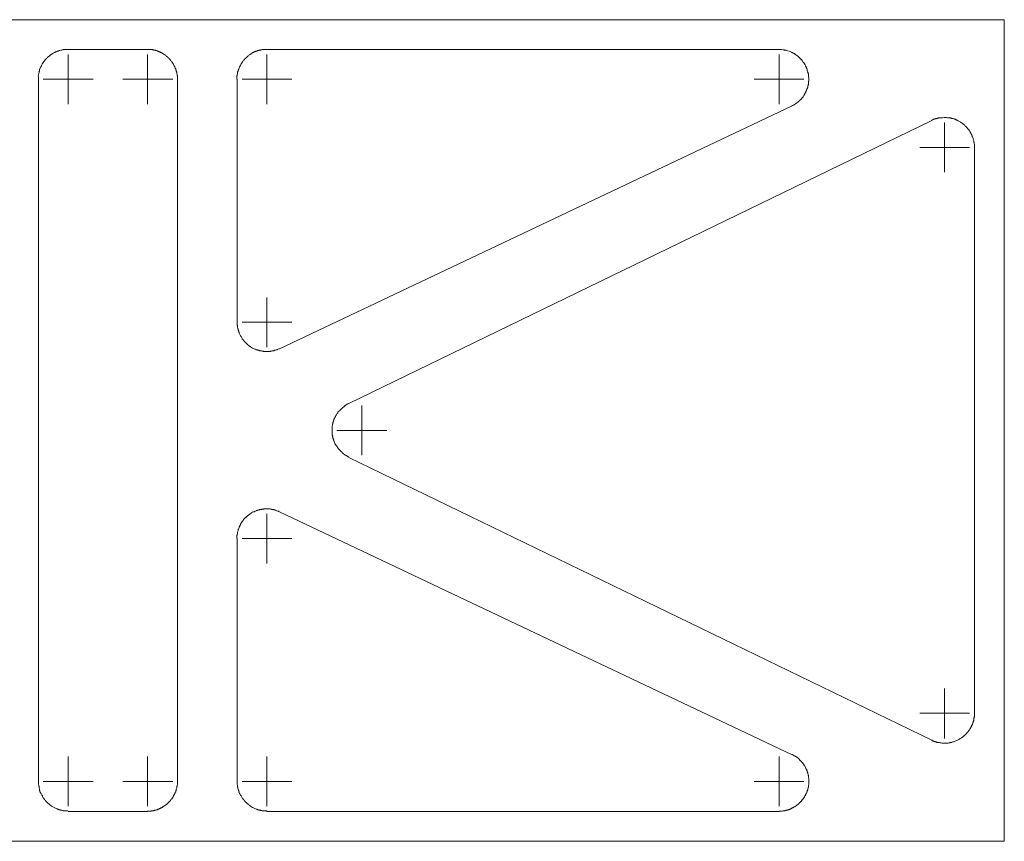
# Model space of a CAD drawing. Header units: millimetres. Extents: x 43 to 573, y 6 to 798.
# Tile 5 of 10: x 376 to 475, y 165 to 248. Entities that reach past the tile are written whole.
import ezdxf

# ---------------------------------------------------------------- set-up
doc = ezdxf.new("R2010")
doc.units = ezdxf.units.MM
doc.header["$MEASUREMENT"] = 0
doc.layers.get('0').update_dxf_attribs({"linetype": 'CONTINUOUS'})

msp = doc.modelspace()

# ---------------------------------------------------------------- linework, layer by layer
at = {"color": 0, "linetype": 'Continuous', "lineweight": 9, "true_color": 0x000007}
for p, q in [((294.972, 247.635), (475.422, 247.635)), ((475.422, 164.936), (475.422, 247.635)), ((389.183, 244.625), (381.211, 244.625)), ((381.211, 241.648), (381.211, 244.129)), ((389.183, 241.648), (389.183, 244.129)), ((401.191, 241.648), (401.191, 244.129)), ((452.763, 241.648), (452.763, 244.129)), ((378.201, 241.648), (378.201, 170.956)), ((381.211, 241.648), (378.697, 241.648)), ((381.211, 241.648), (381.211, 239.134)), ((381.211, 241.648), (383.725, 241.648)), ((389.183, 241.648), (386.702, 241.648)), ((389.183, 241.648), (389.183, 239.134)), ((389.183, 241.648), (391.731, 241.648)), ((392.194, 170.956), (392.194, 241.648)), ((398.214, 241.648), (398.214, 217.202)), ((401.191, 241.648), (398.71, 241.648)), ((401.191, 241.648), (401.191, 239.134)), ((401.191, 241.648), (403.705, 241.648)), ((452.763, 241.648), (450.249, 241.648)), ((452.763, 241.648), (452.763, 239.134)), ((452.763, 241.648), (455.244, 241.648)), ((402.482, 214.489), (454.02, 238.935)), ((468.112, 237.48), (409.461, 208.998)), ((469.402, 234.767), (469.402, 237.281)), ((469.402, 234.767), (466.921, 234.767)), ((469.402, 234.767), (469.402, 232.286)), ((469.402, 234.767), (471.916, 234.767)), ((472.412, 177.837), (472.412, 234.767)), ((401.191, 217.202), (401.191, 219.683)), ((401.191, 217.202), (398.71, 217.202)), ((401.191, 217.202), (401.191, 214.688)), ((401.191, 217.202), (403.705, 217.202)), ((410.751, 206.285), (410.751, 208.799)), ((410.751, 206.285), (408.237, 206.285)), ((410.751, 206.285), (410.751, 203.804)), ((410.751, 206.285), (413.266, 206.285)), ((409.461, 203.573), (468.112, 175.124)), ((401.191, 195.402), (401.191, 197.883)), ((454.02, 173.669), (402.482, 198.115)), ((398.214, 195.402), (398.214, 170.956)), ((401.191, 195.402), (398.71, 195.402)), ((401.191, 195.402), (401.191, 192.888)), ((401.191, 195.402), (403.705, 195.402)), ((469.402, 177.837), (469.402, 180.318)), ((469.402, 177.837), (466.921, 177.837)), ((469.402, 177.837), (469.402, 175.29)), ((469.402, 177.837), (471.916, 177.837)), ((381.211, 170.956), (381.211, 173.47)), ((389.183, 170.956), (389.183, 173.47)), ((401.191, 170.956), (401.191, 173.47)), ((452.763, 170.956), (452.763, 173.47)), ((381.211, 170.956), (378.697, 170.956)), ((381.211, 170.956), (381.211, 168.475)), ((381.211, 170.956), (383.725, 170.956)), ((389.183, 170.956), (386.702, 170.956)), ((389.183, 170.956), (389.183, 168.475)), ((389.183, 170.956), (391.731, 170.956)), ((401.191, 170.956), (398.71, 170.956)), ((401.191, 170.956), (401.191, 168.475)), ((401.191, 170.956), (403.705, 170.956)), ((452.763, 170.956), (450.249, 170.956)), ((452.763, 170.956), (452.763, 168.475)), ((452.763, 170.956), (455.244, 170.956)), ((381.211, 167.946), (389.183, 167.946)), ((401.191, 167.946), (452.763, 167.946)), ((475.422, 164.936), (294.972, 164.936))]:
    msp.add_line(p, q, dxfattribs=at)
for points in [[(379.26, 243.93), (379.226, 243.93), (379.193, 243.897), (379.127, 243.864), (379.127, 243.798), (379.094, 243.798), (379.028, 243.765), (379.028, 243.699), (378.962, 243.699), (378.962, 243.666)], [(379.723, 244.294), (379.723, 244.261), (379.656, 244.228), (379.623, 244.228), (379.59, 244.162), (379.557, 244.162), (379.524, 244.162), (379.491, 244.129), (379.458, 244.096), (379.425, 244.096), (379.392, 244.063)], [(380.087, 244.459), (380.087, 244.426), (380.02, 244.426), (380.02, 244.393), (379.954, 244.393), (379.921, 244.393)], [(381.013, 244.625), (380.847, 244.625), (380.814, 244.625), (380.715, 244.625), (380.682, 244.592), (380.616, 244.592), (380.55, 244.559), (380.483, 244.559), (380.45, 244.559)], [(390.837, 244.162), (390.837, 244.162), (390.771, 244.162), (390.771, 244.195), (390.738, 244.228), (390.705, 244.228), (390.672, 244.261), (390.639, 244.294), (390.606, 244.294), (390.573, 244.327), (390.54, 244.327), (390.507, 244.327), (390.474, 244.36), (390.44, 244.393), (390.407, 244.393), (390.374, 244.393), (390.341, 244.426), (390.308, 244.426), (390.275, 244.459), (390.242, 244.459), (390.209, 244.459), (390.176, 244.493), (390.143, 244.493), (390.077, 244.526), (390.077, 244.526), (390.01, 244.526), (389.977, 244.526), (389.944, 244.559), (389.911, 244.559), (389.878, 244.559), (389.812, 244.559), (389.779, 244.592), (389.713, 244.592), (389.68, 244.625), (389.547, 244.625), (389.514, 244.625), (389.481, 244.625)], [(391.499, 243.566), (391.499, 243.566), (391.466, 243.599), (391.433, 243.632), (391.433, 243.666), (391.4, 243.699), (391.367, 243.699), (391.334, 243.765), (391.301, 243.765), (391.301, 243.798), (391.267, 243.798), (391.234, 243.864), (391.201, 243.864), (391.201, 243.897), (391.135, 243.93), (391.135, 243.93), (391.102, 243.963)], [(399.273, 243.963), (399.24, 243.93), (399.24, 243.93), (399.207, 243.897), (399.174, 243.864), (399.14, 243.864), (399.14, 243.798), (399.074, 243.798), (399.074, 243.765), (399.041, 243.765), (399.008, 243.699), (398.975, 243.699), (398.942, 243.666), (398.942, 243.632), (398.909, 243.599), (398.876, 243.566)], [(400.894, 244.625), (400.861, 244.625), (400.828, 244.625), (400.728, 244.625), (400.662, 244.592), (400.596, 244.592), (400.563, 244.559), (400.497, 244.559), (400.464, 244.559), (400.431, 244.559), (400.398, 244.526), (400.364, 244.526), (400.298, 244.526), (400.298, 244.526), (400.265, 244.493), (400.199, 244.493), (400.199, 244.459), (400.133, 244.459), (400.1, 244.459), (400.067, 244.426), (400.034, 244.426), (400.001, 244.393), (399.967, 244.393), (399.934, 244.393), (399.901, 244.36), (399.868, 244.327), (399.835, 244.327), (399.802, 244.327), (399.769, 244.294), (399.736, 244.294), (399.736, 244.261), (399.67, 244.228), (399.637, 244.228), (399.604, 244.195), (399.604, 244.162), (399.537, 244.162), (399.537, 244.162)], [(452.994, 244.625), (452.961, 244.625), (452.928, 244.625), (452.763, 244.625), (401.191, 244.625)], [(453.524, 244.526), (453.457, 244.559), (453.424, 244.559), (453.358, 244.559), (453.292, 244.559), (453.259, 244.592)], [(454.45, 244.096), (454.417, 244.129), (454.384, 244.162), (454.351, 244.162), (454.318, 244.195), (454.284, 244.228), (454.251, 244.228), (454.251, 244.228), (454.185, 244.261), (454.185, 244.294), (454.119, 244.294), (454.086, 244.327), (454.053, 244.327), (454.02, 244.327), (453.987, 244.36)], [(455.012, 243.632), (454.979, 243.632), (454.946, 243.666), (454.913, 243.699), (454.88, 243.732), (454.88, 243.765), (454.847, 243.765), (454.814, 243.798)], [(378.433, 242.805), (378.399, 242.805), (378.399, 242.739), (378.366, 242.739), (378.366, 242.706), (378.366, 242.64), (378.333, 242.64), (378.333, 242.574), (378.3, 242.541), (378.3, 242.508), (378.3, 242.475), (378.3, 242.442)], [(378.697, 243.335), (378.664, 243.302), (378.664, 243.269), (378.664, 243.236), (378.631, 243.236), (378.598, 243.202), (378.598, 243.169)], [(392.194, 241.648), (392.194, 241.681), (392.194, 241.978), (392.161, 242.012), (392.161, 242.111), (392.128, 242.177), (392.128, 242.21), (392.128, 242.276), (392.128, 242.342), (392.094, 242.375), (392.094, 242.409), (392.061, 242.442), (392.061, 242.475), (392.061, 242.508), (392.061, 242.541), (392.028, 242.574), (392.028, 242.64), (392.028, 242.64), (392.028, 242.706), (391.995, 242.739), (391.962, 242.739), (391.962, 242.805), (391.962, 242.805), (391.929, 242.872), (391.929, 242.905), (391.896, 242.938), (391.896, 242.971), (391.863, 242.971), (391.863, 243.037), (391.83, 243.037), (391.83, 243.103), (391.797, 243.103), (391.764, 243.202), (391.731, 243.236), (391.731, 243.236), (391.731, 243.269), (391.698, 243.302)], [(398.677, 243.302), (398.677, 243.269), (398.677, 243.236), (398.644, 243.236), (398.611, 243.202), (398.611, 243.169), (398.578, 243.103), (398.545, 243.103), (398.545, 243.037), (398.512, 243.037), (398.512, 242.971), (398.479, 242.971), (398.479, 242.938), (398.446, 242.905), (398.446, 242.872), (398.413, 242.805), (398.413, 242.805), (398.413, 242.739), (398.38, 242.739), (398.38, 242.706), (398.38, 242.64), (398.347, 242.64), (398.347, 242.574), (398.313, 242.541), (398.313, 242.508), (398.313, 242.475), (398.313, 242.442), (398.28, 242.409), (398.28, 242.375), (398.247, 242.342), (398.247, 242.276), (398.247, 242.21), (398.247, 242.177), (398.214, 242.111), (398.214, 242.012), (398.181, 241.978), (398.181, 241.912)], [(455.541, 242.739), (455.508, 242.772), (455.508, 242.805), (455.475, 242.839), (455.475, 242.872), (455.475, 242.905), (455.442, 242.938), (455.409, 242.971)], [(378.267, 242.276), (378.234, 242.21), (378.234, 242.177), (378.201, 242.111), (378.201, 242.045)], [(455.707, 242.045), (455.707, 242.078), (455.707, 242.177), (455.674, 242.21), (455.674, 242.276)], [(455.608, 240.755), (455.608, 240.821), (455.641, 240.821), (455.641, 240.854), (455.641, 240.92), (455.641, 240.986), (455.674, 241.019), (455.674, 241.085), (455.707, 241.118), (455.707, 241.185), (455.707, 241.218), (455.707, 241.284)], [(455.31, 240.093), (455.31, 240.126), (455.343, 240.159), (455.343, 240.192), (455.376, 240.225), (455.409, 240.258), (455.409, 240.291), (455.409, 240.325)], [(454.417, 239.167), (454.45, 239.2), (454.483, 239.233), (454.516, 239.233), (454.549, 239.266), (454.582, 239.266), (454.582, 239.299), (454.648, 239.332), (454.648, 239.332), (454.681, 239.365), (454.714, 239.398), (454.748, 239.398), (454.781, 239.464), (454.814, 239.464), (454.814, 239.498)], [(468.806, 237.744), (468.773, 237.711), (468.707, 237.711), (468.674, 237.678), (468.641, 237.678), (468.608, 237.678), (468.575, 237.678), (468.542, 237.645), (468.509, 237.645), (468.476, 237.645), (468.41, 237.645), (468.41, 237.612), (468.343, 237.612), (468.31, 237.579), (468.277, 237.579), (468.244, 237.579), (468.244, 237.546), (468.178, 237.513), (468.145, 237.513), (468.112, 237.513), (468.112, 237.48)], [(470.692, 237.513), (470.659, 237.513), (470.626, 237.513), (470.593, 237.546), (470.56, 237.579), (470.527, 237.579), (470.494, 237.579), (470.46, 237.612), (470.394, 237.612), (470.394, 237.645), (470.361, 237.645), (470.295, 237.645), (470.295, 237.645), (470.229, 237.678), (470.196, 237.678), (470.163, 237.678), (470.13, 237.678), (470.097, 237.711), (470.03, 237.711), (469.997, 237.744)], [(471.188, 237.215), (471.188, 237.215), (471.122, 237.248), (471.122, 237.281), (471.056, 237.281), (471.056, 237.314), (470.99, 237.314)], [(471.618, 236.818), (471.585, 236.851), (471.552, 236.884), (471.519, 236.917), (471.519, 236.917), (471.453, 236.95)], [(471.949, 236.388), (471.949, 236.421), (471.916, 236.454), (471.883, 236.487), (471.883, 236.52), (471.85, 236.553)], [(472.214, 235.859), (472.181, 235.892), (472.181, 235.925), (472.181, 235.958), (472.148, 235.991), (472.148, 236.057)], [(472.412, 234.767), (472.412, 234.8), (472.412, 235.098), (472.379, 235.164), (472.379, 235.263), (472.346, 235.296), (472.346, 235.363), (472.346, 235.396), (472.346, 235.462), (472.313, 235.528)], [(398.214, 216.937), (398.214, 216.871), (398.247, 216.838), (398.247, 216.739), (398.247, 216.706), (398.247, 216.639), (398.28, 216.573), (398.28, 216.507), (398.313, 216.474), (398.313, 216.474), (398.313, 216.408), (398.313, 216.375), (398.347, 216.342), (398.347, 216.309), (398.38, 216.276), (398.38, 216.242), (398.38, 216.209), (398.38, 216.176), (398.413, 216.143), (398.413, 216.11), (398.413, 216.077)], [(398.71, 215.548), (398.71, 215.515), (398.744, 215.482), (398.777, 215.449), (398.777, 215.449), (398.81, 215.415), (398.843, 215.382), (398.843, 215.349), (398.909, 215.316), (398.909, 215.283), (398.942, 215.25), (398.942, 215.217), (398.975, 215.217), (399.008, 215.184), (399.008, 215.151), (399.074, 215.118), (399.074, 215.118), (399.107, 215.085), (399.14, 215.052), (399.174, 215.018), (399.207, 214.985), (399.24, 214.952), (399.273, 214.919), (399.306, 214.919), (399.306, 214.886), (399.372, 214.853), (399.372, 214.82), (399.438, 214.82), (399.438, 214.787), (399.471, 214.754), (399.504, 214.754), (399.537, 214.721)], [(400.067, 214.456), (400.067, 214.456), (400.133, 214.423), (400.133, 214.39), (400.199, 214.39), (400.232, 214.39), (400.265, 214.39), (400.298, 214.357), (400.331, 214.357), (400.364, 214.357), (400.398, 214.357), (400.431, 214.324), (400.464, 214.324), (400.497, 214.291), (400.563, 214.291), (400.596, 214.291), (400.662, 214.291), (400.728, 214.258), (400.828, 214.258), (400.861, 214.225), (401.158, 214.225), (401.191, 214.225), (401.224, 214.225), (401.324, 214.225)], [(401.522, 214.225), (401.555, 214.258), (401.655, 214.258), (401.721, 214.291), (401.787, 214.291), (401.82, 214.291), (401.886, 214.291), (401.919, 214.324), (401.952, 214.324), (401.985, 214.357)], [(402.151, 214.39), (402.184, 214.39), (402.25, 214.39), (402.25, 214.423), (402.316, 214.456), (402.316, 214.456), (402.415, 214.489), (402.415, 214.489), (402.482, 214.522)], [(408.767, 208.535), (408.734, 208.502), (408.701, 208.469), (408.667, 208.436), (408.601, 208.403), (408.601, 208.369), (408.568, 208.336), (408.535, 208.336), (408.535, 208.303), (408.469, 208.27), (408.469, 208.237)], [(409.461, 208.998), (409.428, 208.998), (409.362, 208.965), (409.362, 208.932), (409.296, 208.932), (409.296, 208.932)], [(408.006, 207.509), (408.006, 207.509), (408.006, 207.476), (407.973, 207.443), (407.94, 207.41), (407.94, 207.344), (407.94, 207.344), (407.94, 207.278), (407.907, 207.278), (407.907, 207.245), (407.907, 207.179), (407.874, 207.179), (407.874, 207.112), (407.84, 207.079), (407.84, 207.013), (407.84, 206.98), (407.84, 206.947), (407.807, 206.914), (407.807, 206.815), (407.774, 206.749), (407.774, 206.715)], [(407.774, 205.888), (407.774, 205.855), (407.807, 205.822), (407.807, 205.69), (407.84, 205.657), (407.84, 205.657), (407.84, 205.591), (407.84, 205.525), (407.874, 205.492), (407.874, 205.458), (407.907, 205.425), (407.907, 205.392), (407.907, 205.359), (407.94, 205.326), (407.94, 205.293), (407.94, 205.26), (407.94, 205.227), (407.973, 205.161), (408.006, 205.161), (408.006, 205.128), (408.006, 205.095)], [(408.469, 204.367), (408.469, 204.334), (408.535, 204.334), (408.535, 204.301), (408.568, 204.268), (408.601, 204.234), (408.601, 204.234), (408.634, 204.168), (408.667, 204.168), (408.701, 204.135), (408.734, 204.102), (408.767, 204.102), (408.767, 204.069)], [(409.296, 203.705), (409.296, 203.705), (409.362, 203.672), (409.362, 203.639), (409.428, 203.639), (409.428, 203.639), (409.461, 203.606)], [(400.298, 198.28), (400.265, 198.247), (400.232, 198.247), (400.199, 198.247), (400.133, 198.247), (400.133, 198.214), (400.067, 198.181), (400.067, 198.181), (399.967, 198.148), (399.967, 198.148)], [(400.662, 198.346), (400.596, 198.346), (400.596, 198.346), (400.497, 198.346), (400.464, 198.313)], [(401.026, 198.412), (400.894, 198.412), (400.861, 198.379), (400.828, 198.379)], [(401.787, 198.346), (401.754, 198.346), (401.655, 198.346), (401.655, 198.379), (401.588, 198.379)], [(402.118, 198.247), (402.118, 198.28), (402.085, 198.28), (402.018, 198.28), (402.018, 198.28), (401.952, 198.313)], [(399.306, 197.718), (399.273, 197.718), (399.24, 197.685), (399.207, 197.652), (399.207, 197.652), (399.14, 197.619)], [(399.769, 198.049), (399.736, 198.049), (399.736, 198.015), (399.67, 197.982), (399.67, 197.982), (399.604, 197.949), (399.604, 197.949)], [(402.482, 198.115), (402.415, 198.148), (402.382, 198.181), (402.349, 198.181), (402.316, 198.181)], [(398.347, 196.361), (398.313, 196.328), (398.313, 196.295), (398.313, 196.229), (398.313, 196.229), (398.28, 196.163), (398.28, 196.13), (398.247, 196.064), (398.247, 195.998), (398.247, 195.965)], [(398.545, 196.858), (398.545, 196.825), (398.545, 196.792), (398.512, 196.758), (398.479, 196.725), (398.479, 196.692), (398.479, 196.659), (398.446, 196.626), (398.413, 196.593), (398.413, 196.56), (398.413, 196.527)], [(398.214, 195.766), (398.214, 195.766), (398.181, 195.7), (398.181, 195.601)], [(472.379, 177.44), (472.412, 177.473), (472.412, 177.605)], [(471.42, 175.587), (471.453, 175.654), (471.486, 175.654), (471.519, 175.687), (471.519, 175.72), (471.585, 175.72), (471.585, 175.753), (471.651, 175.819), (471.651, 175.852), (471.684, 175.885), (471.717, 175.885), (471.751, 175.951), (471.751, 175.951), (471.784, 175.984), (471.817, 176.017), (471.817, 176.051), (471.85, 176.084), (471.883, 176.117), (471.883, 176.117), (471.916, 176.183), (471.949, 176.183), (471.949, 176.249), (471.982, 176.249), (471.982, 176.282), (472.015, 176.315), (472.015, 176.348), (472.048, 176.381), (472.048, 176.414), (472.081, 176.447), (472.114, 176.481), (472.114, 176.514), (472.114, 176.547), (472.148, 176.58), (472.181, 176.613), (472.181, 176.646), (472.181, 176.679), (472.214, 176.712), (472.214, 176.778), (472.247, 176.778), (472.247, 176.811), (472.247, 176.878), (472.28, 176.878), (472.28, 176.944), (472.28, 176.977), (472.28, 177.01), (472.313, 177.043), (472.313, 177.076), (472.346, 177.109), (472.346, 177.175), (472.346, 177.208), (472.346, 177.241)], [(468.112, 175.124), (468.112, 175.124), (468.178, 175.091), (468.178, 175.058), (468.244, 175.058), (468.244, 175.058), (468.277, 175.025), (468.343, 175.025), (468.343, 174.992), (468.41, 174.992), (468.443, 174.992), (468.476, 174.959), (468.509, 174.959), (468.542, 174.959), (468.575, 174.959), (468.608, 174.926), (468.641, 174.926), (468.674, 174.893), (468.773, 174.893), (468.773, 174.893)], [(469.567, 174.827), (469.6, 174.827), (469.766, 174.827), (469.832, 174.86), (469.931, 174.86), (469.964, 174.893), (470.03, 174.893), (470.063, 174.893), (470.13, 174.893), (470.13, 174.926), (470.163, 174.926), (470.229, 174.959), (470.262, 174.959), (470.295, 174.959)], [(454.417, 173.47), (454.384, 173.503), (454.351, 173.503), (454.284, 173.536), (454.251, 173.57), (454.218, 173.603)], [(455.045, 172.908), (455.012, 172.941), (455.012, 172.974), (454.979, 173.007), (454.946, 173.007), (454.913, 173.04), (454.88, 173.073)], [(455.277, 172.577), (455.277, 172.61), (455.244, 172.643), (455.244, 172.676), (455.211, 172.709), (455.178, 172.743)], [(455.707, 171.386), (455.707, 171.452), (455.707, 171.486), (455.707, 171.552), (455.674, 171.585), (455.674, 171.651), (455.641, 171.717), (455.641, 171.75), (455.641, 171.783), (455.641, 171.816), (455.608, 171.849), (455.608, 171.882), (455.575, 171.916), (455.575, 171.949), (455.575, 171.982), (455.575, 172.015), (455.541, 172.048), (455.541, 172.081), (455.541, 172.114), (455.508, 172.147), (455.475, 172.18), (455.475, 172.246), (455.475, 172.246), (455.442, 172.313), (455.409, 172.313), (455.409, 172.346), (455.409, 172.379)], [(378.201, 170.692), (378.201, 170.659), (378.234, 170.592), (378.234, 170.493), (378.267, 170.46), (378.267, 170.394), (378.267, 170.361), (378.267, 170.295), (378.3, 170.228), (378.3, 170.228), (378.3, 170.195), (378.3, 170.129), (378.333, 170.129), (378.333, 170.063), (378.366, 170.03), (378.366, 169.997), (378.366, 169.964), (378.366, 169.931), (378.399, 169.898), (378.433, 169.865), (378.433, 169.832)], [(391.698, 169.302), (391.731, 169.335), (391.731, 169.368), (391.731, 169.401), (391.764, 169.401), (391.797, 169.501), (391.83, 169.534), (391.83, 169.567), (391.863, 169.6), (391.863, 169.633), (391.896, 169.666), (391.896, 169.699), (391.929, 169.699), (391.929, 169.765), (391.962, 169.798), (391.962, 169.832), (391.962, 169.865), (391.995, 169.898), (392.028, 169.931), (392.028, 169.964), (392.028, 169.997), (392.028, 170.03), (392.061, 170.063), (392.061, 170.096), (392.061, 170.129), (392.061, 170.195), (392.094, 170.195), (392.094, 170.228), (392.128, 170.295), (392.128, 170.361), (392.128, 170.394), (392.128, 170.46), (392.161, 170.493), (392.161, 170.592), (392.194, 170.659), (392.194, 170.956), (392.194, 170.956)], [(398.214, 170.692), (398.214, 170.659), (398.247, 170.592), (398.247, 170.493), (398.247, 170.46), (398.247, 170.394), (398.28, 170.361), (398.28, 170.295), (398.313, 170.228), (398.313, 170.228), (398.313, 170.195), (398.313, 170.129), (398.347, 170.129), (398.347, 170.063), (398.38, 170.03), (398.38, 169.997), (398.38, 169.964), (398.38, 169.931), (398.413, 169.898), (398.413, 169.865), (398.413, 169.832)], [(455.244, 169.302), (455.277, 169.335), (455.277, 169.368), (455.31, 169.401), (455.343, 169.501), (455.376, 169.534), (455.409, 169.567), (455.409, 169.6), (455.409, 169.633), (455.442, 169.666), (455.475, 169.699), (455.475, 169.699), (455.475, 169.765), (455.508, 169.798), (455.541, 169.832), (455.541, 169.865), (455.541, 169.898), (455.575, 169.931), (455.575, 169.964), (455.575, 169.997), (455.575, 170.03), (455.608, 170.063), (455.608, 170.096), (455.641, 170.129), (455.641, 170.195), (455.641, 170.195), (455.641, 170.228), (455.674, 170.295), (455.674, 170.361), (455.707, 170.394), (455.707, 170.46), (455.707, 170.493), (455.707, 170.592), (455.74, 170.659), (455.74, 170.956), (455.773, 170.956), (455.74, 170.989), (455.74, 171.155)], [(378.697, 169.302), (378.73, 169.302), (378.73, 169.236), (378.763, 169.236), (378.796, 169.203), (378.796, 169.17), (378.829, 169.137), (378.829, 169.104), (378.896, 169.071), (378.896, 169.071), (378.929, 169.005), (378.962, 169.005), (378.962, 168.971), (378.995, 168.938), (379.028, 168.905), (379.061, 168.872), (379.094, 168.872), (379.094, 168.839), (379.127, 168.806), (379.16, 168.773), (379.193, 168.773), (379.226, 168.707), (379.26, 168.707), (379.293, 168.674), (379.326, 168.641), (379.359, 168.608), (379.359, 168.608), (379.425, 168.574), (379.425, 168.541), (379.458, 168.541), (379.491, 168.508), (379.524, 168.475)], [(389.183, 167.946), (389.217, 167.979), (389.514, 167.979), (389.547, 168.012), (389.68, 168.012), (389.713, 168.012), (389.779, 168.012), (389.812, 168.045), (389.878, 168.045), (389.911, 168.078), (389.944, 168.078), (389.977, 168.078), (390.01, 168.078), (390.077, 168.111), (390.077, 168.111), (390.143, 168.111), (390.176, 168.111), (390.209, 168.144), (390.242, 168.144), (390.275, 168.178), (390.308, 168.178), (390.341, 168.178), (390.374, 168.211), (390.407, 168.244), (390.44, 168.244), (390.474, 168.244), (390.507, 168.277), (390.54, 168.31), (390.573, 168.31), (390.606, 168.31), (390.639, 168.343), (390.672, 168.343), (390.705, 168.376), (390.738, 168.409), (390.771, 168.442), (390.837, 168.442), (390.837, 168.475)], [(391.102, 168.641), (391.135, 168.674), (391.135, 168.707), (391.201, 168.707), (391.201, 168.74), (391.234, 168.773), (391.267, 168.806), (391.301, 168.839), (391.301, 168.839), (391.334, 168.872), (391.367, 168.905), (391.4, 168.938), (391.433, 168.971), (391.466, 169.005), (391.499, 169.038), (391.499, 169.071)], [(398.71, 169.302), (398.71, 169.302), (398.744, 169.236), (398.777, 169.236), (398.777, 169.203), (398.81, 169.17), (398.843, 169.137), (398.843, 169.104), (398.909, 169.071), (398.909, 169.071), (398.942, 169.005), (398.942, 169.005), (398.975, 168.971), (399.008, 168.938), (399.008, 168.905), (399.074, 168.872), (399.074, 168.872), (399.107, 168.839), (399.14, 168.806), (399.174, 168.773), (399.207, 168.74), (399.24, 168.707), (399.273, 168.707), (399.306, 168.674), (399.306, 168.641), (399.372, 168.608), (399.372, 168.608), (399.438, 168.574), (399.438, 168.541), (399.471, 168.541), (399.504, 168.508), (399.537, 168.475)], [(452.763, 167.946), (452.763, 167.979), (453.06, 167.979), (453.127, 168.012), (453.226, 168.012), (453.259, 168.012), (453.325, 168.012), (453.358, 168.045), (453.424, 168.045), (453.457, 168.078), (453.524, 168.078), (453.524, 168.078), (453.59, 168.078), (453.623, 168.111), (453.656, 168.111), (453.689, 168.111), (453.722, 168.111), (453.755, 168.144), (453.788, 168.144), (453.821, 168.178), (453.854, 168.178), (453.887, 168.178), (453.921, 168.211), (453.954, 168.244), (453.987, 168.244), (454.02, 168.244), (454.053, 168.277), (454.086, 168.31), (454.119, 168.31), (454.152, 168.31), (454.185, 168.343), (454.218, 168.343), (454.251, 168.376), (454.284, 168.409), (454.351, 168.442), (454.384, 168.442), (454.417, 168.475)], [(454.648, 168.641), (454.714, 168.707), (454.748, 168.707), (454.781, 168.773), (454.814, 168.806), (454.847, 168.839), (454.88, 168.839), (454.88, 168.872), (454.913, 168.905), (454.946, 168.938), (454.979, 168.938), (455.012, 168.971), (455.012, 169.005), (455.045, 169.038), (455.045, 169.071)], [(380.053, 168.211), (380.087, 168.211), (380.12, 168.178), (380.153, 168.178), (380.186, 168.178), (380.219, 168.144), (380.252, 168.144), (380.285, 168.111), (380.318, 168.111), (380.351, 168.111), (380.384, 168.111), (380.417, 168.078), (380.45, 168.078), (380.483, 168.078), (380.55, 168.078), (380.616, 168.045), (380.682, 168.045), (380.715, 168.012), (380.814, 168.012), (380.847, 168.012), (381.145, 168.012), (381.211, 167.979)], [(400.067, 168.211), (400.067, 168.211), (400.133, 168.178), (400.133, 168.178), (400.199, 168.178), (400.232, 168.144), (400.265, 168.144), (400.298, 168.111), (400.331, 168.111), (400.364, 168.111), (400.398, 168.111), (400.431, 168.078), (400.464, 168.078), (400.497, 168.078), (400.563, 168.078), (400.596, 168.045), (400.662, 168.045), (400.728, 168.012), (400.828, 168.012), (400.861, 168.012), (401.158, 168.012), (401.191, 167.979)]]:
    msp.add_lwpolyline(points, dxfattribs=at)
for points in [[(379.392, 244.063), (379.293, 243.963), (379.326, 243.996), (379.26, 243.93)], [(379.921, 244.393), (379.789, 244.294), (379.855, 244.36), (379.723, 244.294)], [(381.211, 244.625), (381.145, 244.625), (381.079, 244.625), (381.013, 244.625)], [(389.481, 244.625), (389.382, 244.625), (389.283, 244.625), (389.183, 244.625)], [(391.102, 243.963), (391.003, 243.996), (391.003, 244.096), (390.837, 244.162)], [(399.537, 244.162), (399.405, 244.096), (399.372, 243.996), (399.273, 243.963)], [(401.191, 244.625), (401.092, 244.625), (400.993, 244.625), (400.894, 244.625)], [(453.259, 244.592), (453.16, 244.592), (453.16, 244.625), (452.994, 244.625)], [(378.598, 243.169), (378.532, 243.07), (378.466, 242.938), (378.433, 242.805)], [(391.698, 243.302), (391.631, 243.434), (391.565, 243.467), (391.499, 243.566)], [(398.876, 243.566), (398.843, 243.467), (398.744, 243.434), (398.677, 243.302)], [(378.3, 242.442), (378.267, 242.409), (378.234, 242.309), (378.267, 242.276)], [(398.181, 241.912), (398.181, 241.846), (398.181, 241.747), (398.181, 241.648)], [(455.674, 242.276), (455.608, 242.442), (455.575, 242.607), (455.541, 242.739)], [(455.409, 240.325), (455.508, 240.457), (455.541, 240.622), (455.608, 240.755)], [(470.99, 237.314), (470.924, 237.413), (470.791, 237.447), (470.692, 237.513)], [(471.85, 236.553), (471.751, 236.62), (471.684, 236.752), (471.618, 236.818)], [(398.214, 217.202), (398.214, 217.103), (398.214, 217.003), (398.214, 216.937)], [(401.324, 214.225), (401.39, 214.225), (401.456, 214.225), (401.522, 214.225)], [(401.985, 214.357), (402.051, 214.357), (402.085, 214.39), (402.151, 214.39)], [(400.464, 198.313), (400.398, 198.313), (400.364, 198.28), (400.298, 198.28)], [(400.828, 198.379), (400.629, 198.379), (400.761, 198.346), (400.662, 198.346)], [(401.952, 198.313), (401.82, 198.313), (401.919, 198.346), (401.787, 198.346)], [(402.316, 198.181), (402.25, 198.214), (402.184, 198.214), (402.118, 198.247)], [(399.604, 197.949), (399.471, 197.85), (399.405, 197.85), (399.306, 197.718)], [(399.967, 198.148), (399.868, 198.082), (399.901, 198.115), (399.769, 198.049)], [(398.413, 196.527), (398.38, 196.461), (398.38, 196.395), (398.347, 196.361)], [(398.181, 195.601), (398.181, 195.535), (398.181, 195.468), (398.181, 195.402)], [(398.247, 195.965), (398.247, 195.766), (398.214, 195.965), (398.214, 195.766)], [(472.346, 177.241), (472.346, 177.374), (472.379, 177.274), (472.379, 177.44)], [(472.412, 177.605), (472.412, 177.705), (472.445, 177.671), (472.412, 177.837)], [(454.218, 173.603), (454.086, 173.702), (454.152, 173.603), (454.02, 173.702)], [(455.178, 172.743), (455.111, 172.842), (455.111, 172.809), (455.045, 172.908)], [(455.409, 172.379), (455.343, 172.445), (455.31, 172.544), (455.277, 172.577)], [(378.201, 170.956), (378.201, 170.857), (378.201, 170.791), (378.201, 170.692)], [(398.214, 170.956), (398.214, 170.857), (398.214, 170.791), (398.214, 170.692)], [(455.74, 171.155), (455.74, 171.287), (455.74, 171.254), (455.707, 171.386)], [(390.837, 168.475), (391.003, 168.541), (391.003, 168.608), (391.102, 168.641)], [(391.499, 169.071), (391.565, 169.17), (391.631, 169.17), (391.698, 169.302)], [(454.417, 168.475), (454.549, 168.541), (454.549, 168.608), (454.648, 168.641)], [(455.045, 169.071), (455.111, 169.17), (455.178, 169.17), (455.244, 169.302)]]:
    msp.add_open_spline(points, degree=3, dxfattribs=at)
for points, knots in [([(380.45, 244.559), (380.384, 244.559), (380.351, 244.526), (380.285, 244.526), (380.285, 244.526), (380.219, 244.459), (380.153, 244.493), (380.087, 244.459)], [0, 0, 0, 0, 0.125, 0.125, 0.125, 0.125, 1, 1, 1, 1]), ([(453.987, 244.36), (453.954, 244.393), (453.821, 244.459), (453.755, 244.459), (453.755, 244.459), (453.689, 244.493), (453.59, 244.526), (453.524, 244.526)], [0, 0, 0, 0, 0.125, 0.125, 0.125, 0.125, 1, 1, 1, 1]), ([(454.814, 243.798), (454.714, 243.897), (454.714, 243.897), (454.615, 243.996), (454.615, 243.996), (454.549, 244.029), (454.516, 244.063), (454.45, 244.096)], [0, 0, 0, 0, 0.125, 0.125, 0.125, 0.125, 1, 1, 1, 1]), ([(378.962, 243.666), (378.896, 243.599), (378.863, 243.566), (378.829, 243.5), (378.829, 243.5), (378.763, 243.467), (378.73, 243.401), (378.697, 243.335)], [0, 0, 0, 0, 0.125, 0.125, 0.125, 0.125, 1, 1, 1, 1]), ([(455.409, 242.971), (455.376, 243.037), (455.376, 243.136), (455.31, 243.202), (455.31, 243.202), (455.211, 243.335), (455.078, 243.467), (455.012, 243.632)], [0, 0, 0, 0, 0.125, 0.125, 0.125, 0.125, 1, 1, 1, 1]), ([(378.201, 242.045), (378.201, 241.945), (378.168, 242.045), (378.201, 241.879), (378.201, 241.879), (378.201, 241.78), (378.201, 241.714), (378.201, 241.648)], [0, 0, 0, 0, 0.125, 0.125, 0.125, 0.125, 1, 1, 1, 1]), ([(455.707, 241.284), (455.707, 241.515), (455.74, 241.383), (455.74, 241.515), (455.74, 241.515), (455.74, 241.615), (455.74, 241.681), (455.74, 241.78), (455.74, 241.78), (455.74, 241.879), (455.707, 241.846), (455.707, 242.045)], [0, 0, 0, 0, 0.083333, 0.083333, 0.083333, 0.083333, 0.166667, 0.166667, 0.166667, 0.166667, 1, 1, 1, 1]), ([(454.814, 239.498), (454.946, 239.597), (455.045, 239.762), (455.178, 239.861), (455.178, 239.861), (455.211, 239.961), (455.277, 240.027), (455.31, 240.093)], [0, 0, 0, 0, 0.125, 0.125, 0.125, 0.125, 1, 1, 1, 1]), ([(454.02, 238.935), (454.086, 238.968), (454.152, 239.001), (454.218, 239.034), (454.218, 239.034), (454.284, 239.101), (454.351, 239.134), (454.417, 239.167)], [0, 0, 0, 0, 0.125, 0.125, 0.125, 0.125, 1, 1, 1, 1]), ([(469.997, 237.744), (469.865, 237.744), (469.964, 237.777), (469.832, 237.744), (469.832, 237.744), (469.7, 237.777), (469.733, 237.777), (469.6, 237.777), (469.6, 237.777), (469.27, 237.777), (469.137, 237.777), (468.806, 237.744)], [0, 0, 0, 0, 0.083333, 0.083333, 0.083333, 0.083333, 0.166667, 0.166667, 0.166667, 0.166667, 1, 1, 1, 1]), ([(471.453, 236.95), (471.42, 237.05), (471.387, 237.05), (471.354, 237.083), (471.354, 237.083), (471.254, 237.149), (471.287, 237.116), (471.188, 237.215)], [0, 0, 0, 0, 0.125, 0.125, 0.125, 0.125, 1, 1, 1, 1]), ([(472.148, 236.057), (472.048, 236.156), (472.114, 236.123), (472.048, 236.223), (472.048, 236.223), (471.982, 236.289), (472.015, 236.322), (471.949, 236.388)], [0, 0, 0, 0, 0.125, 0.125, 0.125, 0.125, 1, 1, 1, 1]), ([(472.313, 235.528), (472.313, 235.561), (472.28, 235.627), (472.28, 235.693), (472.28, 235.693), (472.247, 235.76), (472.247, 235.826), (472.214, 235.859)], [0, 0, 0, 0, 0.125, 0.125, 0.125, 0.125, 1, 1, 1, 1]), ([(398.413, 216.077), (398.479, 215.978), (398.512, 215.912), (398.545, 215.812), (398.545, 215.812), (398.644, 215.713), (398.644, 215.647), (398.71, 215.548)], [0, 0, 0, 0, 0.125, 0.125, 0.125, 0.125, 1, 1, 1, 1]), ([(399.537, 214.721), (399.637, 214.655), (399.703, 214.655), (399.769, 214.588), (399.769, 214.588), (399.901, 214.522), (399.934, 214.489), (400.067, 214.456)], [0, 0, 0, 0, 0.125, 0.125, 0.125, 0.125, 1, 1, 1, 1]), ([(408.469, 208.237), (408.403, 208.204), (408.37, 208.138), (408.337, 208.072), (408.337, 208.072), (408.304, 208.039), (408.237, 207.939), (408.204, 207.873), (408.204, 207.873), (408.138, 207.807), (408.072, 207.609), (408.006, 207.509)], [0, 0, 0, 0, 0.083333, 0.083333, 0.083333, 0.083333, 0.166667, 0.166667, 0.166667, 0.166667, 1, 1, 1, 1]), ([(409.296, 208.932), (409.23, 208.899), (409.131, 208.833), (409.097, 208.799), (409.097, 208.799), (409.064, 208.766), (408.965, 208.733), (408.932, 208.667), (408.932, 208.667), (408.866, 208.634), (408.8, 208.601), (408.767, 208.535)], [0, 0, 0, 0, 0.083333, 0.083333, 0.083333, 0.083333, 0.166667, 0.166667, 0.166667, 0.166667, 1, 1, 1, 1]), ([(407.774, 206.715), (407.741, 206.55), (407.774, 206.484), (407.774, 206.285), (407.774, 206.285), (407.774, 206.12), (407.741, 206.087), (407.774, 205.888)], [0, 0, 0, 0, 0.125, 0.125, 0.125, 0.125, 1, 1, 1, 1]), ([(408.006, 205.095), (408.072, 204.929), (408.138, 204.83), (408.237, 204.698), (408.237, 204.698), (408.27, 204.665), (408.304, 204.598), (408.337, 204.532), (408.337, 204.532), (408.403, 204.499), (408.436, 204.4), (408.469, 204.367)], [0, 0, 0, 0, 0.083333, 0.083333, 0.083333, 0.083333, 0.166667, 0.166667, 0.166667, 0.166667, 1, 1, 1, 1]), ([(408.767, 204.069), (408.866, 203.97), (408.833, 204.036), (408.899, 203.937), (408.899, 203.937), (408.965, 203.937), (409.064, 203.838), (409.097, 203.804), (409.097, 203.804), (409.131, 203.771), (409.23, 203.738), (409.296, 203.705)], [0, 0, 0, 0, 0.083333, 0.083333, 0.083333, 0.083333, 0.166667, 0.166667, 0.166667, 0.166667, 1, 1, 1, 1]), ([(401.588, 198.379), (401.456, 198.379), (401.588, 198.412), (401.423, 198.412), (401.423, 198.412), (401.291, 198.412), (401.158, 198.412), (401.026, 198.412)], [0, 0, 0, 0, 0.125, 0.125, 0.125, 0.125, 1, 1, 1, 1]), ([(399.14, 197.619), (399.107, 197.519), (399.041, 197.519), (399.008, 197.486), (399.008, 197.486), (398.942, 197.387), (398.843, 197.321), (398.777, 197.188), (398.777, 197.188), (398.71, 197.089), (398.611, 196.99), (398.545, 196.858)], [0, 0, 0, 0, 0.083333, 0.083333, 0.083333, 0.083333, 0.166667, 0.166667, 0.166667, 0.166667, 1, 1, 1, 1]), ([(470.295, 174.959), (470.46, 174.992), (470.824, 175.157), (470.99, 175.29), (470.99, 175.29), (471.221, 175.389), (471.122, 175.389), (471.287, 175.488), (471.287, 175.488), (471.387, 175.587), (471.354, 175.521), (471.42, 175.587)], [0, 0, 0, 0, 0.083333, 0.083333, 0.083333, 0.083333, 0.166667, 0.166667, 0.166667, 0.166667, 1, 1, 1, 1]), ([(468.773, 174.893), (468.939, 174.893), (468.84, 174.86), (468.972, 174.86), (468.972, 174.86), (469.071, 174.86), (468.972, 174.827), (469.17, 174.827), (469.17, 174.827), (469.336, 174.793), (469.369, 174.827), (469.567, 174.827)], [0, 0, 0, 0, 0.083333, 0.083333, 0.083333, 0.083333, 0.166667, 0.166667, 0.166667, 0.166667, 1, 1, 1, 1]), ([(454.88, 173.073), (454.748, 173.206), (454.88, 173.106), (454.748, 173.239), (454.748, 173.239), (454.615, 173.305), (454.549, 173.437), (454.417, 173.47)], [0, 0, 0, 0, 0.125, 0.125, 0.125, 0.125, 1, 1, 1, 1]), ([(378.433, 169.832), (378.466, 169.732), (378.499, 169.666), (378.565, 169.567), (378.565, 169.567), (378.631, 169.468), (378.631, 169.401), (378.697, 169.302)], [0, 0, 0, 0, 0.125, 0.125, 0.125, 0.125, 1, 1, 1, 1]), ([(398.413, 169.832), (398.479, 169.732), (398.512, 169.666), (398.545, 169.567), (398.545, 169.567), (398.644, 169.468), (398.644, 169.401), (398.71, 169.302)], [0, 0, 0, 0, 0.125, 0.125, 0.125, 0.125, 1, 1, 1, 1]), ([(379.524, 168.475), (379.623, 168.409), (379.69, 168.409), (379.789, 168.343), (379.789, 168.343), (379.888, 168.31), (379.954, 168.244), (380.053, 168.211)], [0, 0, 0, 0, 0.125, 0.125, 0.125, 0.125, 1, 1, 1, 1]), ([(399.537, 168.475), (399.637, 168.409), (399.703, 168.409), (399.769, 168.343), (399.769, 168.343), (399.901, 168.31), (399.934, 168.244), (400.067, 168.211)], [0, 0, 0, 0, 0.125, 0.125, 0.125, 0.125, 1, 1, 1, 1])]:
    msp.add_open_spline(points, degree=3, knots=knots, dxfattribs=at)

doc.saveas('drawing.dxf')
